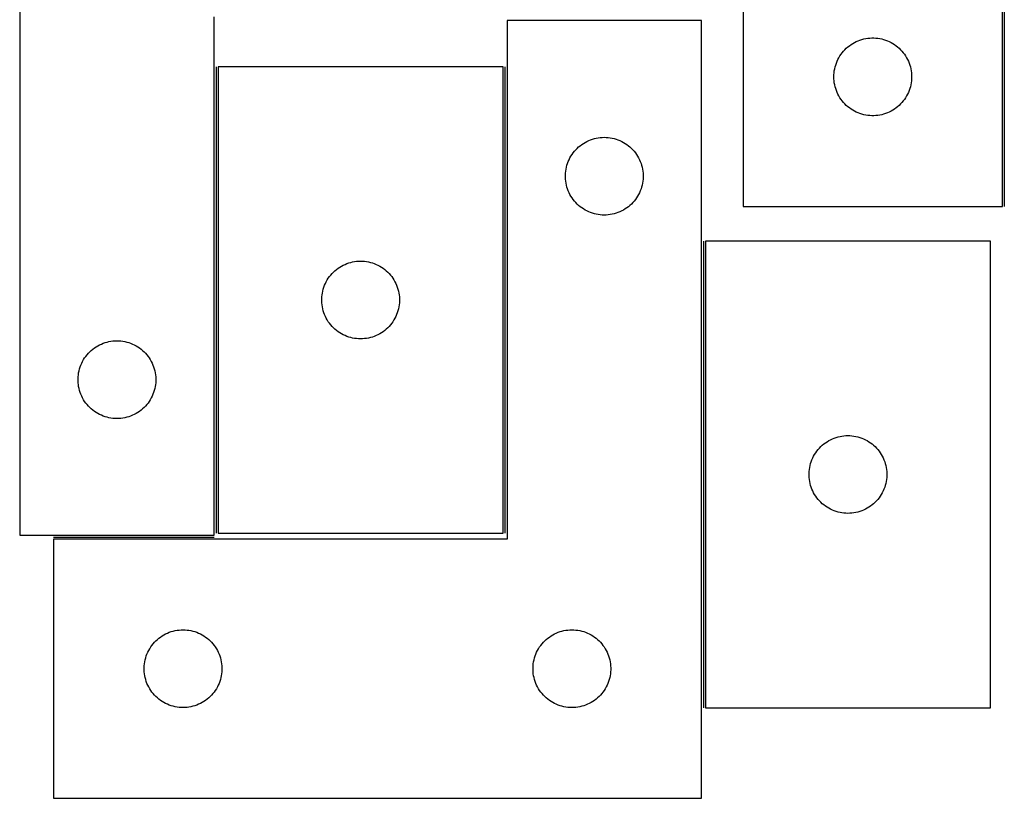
# Model space of a CAD drawing. Header units: millimetres. Extents: x 13 to 1483, y 7 to 486.
# Tile 1 of 5: x 13 to 393, y 7 to 307. Entities that reach past the tile are written whole.
import ezdxf

# ---------------------------------------------------------------- set-up
doc = ezdxf.new("R2010")
doc.units = ezdxf.units.MM
doc.layers.add('COMMON', color=5, linetype='CONTINUOUS', true_color=0x0000ff)
doc.layers.add('CUT', color=7, linetype='CONTINUOUS', true_color=0x000000)

msp = doc.modelspace()

# ---------------------------------------------------------------- linework, layer by layer
at = {"layer": 'COMMON'}
for p, q in [((392.838399, 485.43557), (392.838399, 235.43557)), ((88.782194, 289.347682), (88.782194, 109.347682)), ((200.282196, 109.347682), (200.282196, 289.347682)), ((276.782196, 222.029816), (276.782196, 42.029816)), ((26.032196, 107.852317), (88.032194, 107.852317))]:
    msp.add_line(p, q, dxfattribs=at)
at = {"layer": 'CUT'}
for p, q in [((392.088399, 235.43557), (392.088399, 485.43557)), ((292.088399, 410.43557), (292.088399, 235.43557)), ((13.032194, 408.602318), (13.032194, 108.602318)), ((88.032194, 108.602318), (88.032194, 308.602318)), ((276.032196, 307.102317), (201.032196, 307.102317)), ((201.032196, 307.102317), (201.032196, 107.102317)), ((276.032196, 7.102317), (276.032196, 307.102317)), ((338.643083, 300.034535), (339.399187, 300.192539)), ((339.399187, 300.192539), (340.162423, 300.31141)), ((340.162423, 300.31141), (340.930767, 300.390833)), ((340.930767, 300.390833), (341.70218, 300.430597)), ((341.70218, 300.430597), (342.474617, 300.430597)), ((342.474617, 300.430597), (343.246031, 300.390833)), ((343.246031, 300.390833), (344.014374, 300.31141)), ((344.014374, 300.31141), (344.77761, 300.192539)), ((344.77761, 300.192539), (345.533715, 300.034535)), ((331.346116, 295.904732), (331.899299, 296.44385)), ((331.899299, 296.44385), (332.479501, 296.953776)), ((332.479501, 296.953776), (333.085185, 297.433158)), ((333.085185, 297.433158), (333.714743, 297.880725)), ((333.714743, 297.880725), (334.366507, 298.295289)), ((334.366507, 298.295289), (335.038748, 298.675752)), ((335.038748, 298.675752), (335.729683, 299.021104)), ((335.729683, 299.021104), (336.43748, 299.330429)), ((336.43748, 299.330429), (337.160263, 299.602908)), ((337.160263, 299.602908), (337.896114, 299.837818)), ((337.896114, 299.837818), (338.643083, 300.034535)), ((345.533715, 300.034535), (346.280683, 299.837818)), ((346.280683, 299.837818), (347.016534, 299.602908)), ((347.016534, 299.602908), (347.739317, 299.330429)), ((347.739317, 299.330429), (348.447115, 299.021104)), ((348.447115, 299.021104), (349.13805, 298.675752)), ((349.13805, 298.675752), (349.810291, 298.295289)), ((349.810291, 298.295289), (350.462055, 297.880725)), ((350.462055, 297.880725), (351.091613, 297.433158)), ((351.091613, 297.433158), (351.697296, 296.953776)), ((351.697296, 296.953776), (352.277499, 296.44385)), ((352.277499, 296.44385), (352.830682, 295.904732)), ((328.671092, 292.141977), (329.03412, 292.823791)), ((329.03412, 292.823791), (329.431765, 293.486013)), ((329.431765, 293.486013), (329.862974, 294.126886)), ((329.862974, 294.126886), (330.326602, 294.744712)), ((330.326602, 294.744712), (330.82142, 295.337852)), ((330.82142, 295.337852), (331.346116, 295.904732)), ((352.830682, 295.904732), (353.355378, 295.337852)), ((353.355378, 295.337852), (353.850196, 294.744712)), ((353.850196, 294.744712), (354.313824, 294.126886)), ((354.313824, 294.126886), (354.745032, 293.486013)), ((354.745032, 293.486013), (355.142677, 292.823791)), ((355.142677, 292.823791), (355.505705, 292.141977)), ((89.532195, 289.347682), (89.532195, 109.347682)), ((199.532195, 289.347682), (89.532195, 289.347682)), ((199.532195, 109.347682), (199.532195, 289.347682)), ((327.405563, 288.503851), (327.582983, 289.255637)), ((327.582983, 289.255637), (327.798868, 289.997292)), ((327.798868, 289.997292), (328.052646, 290.726851)), ((328.052646, 290.726851), (328.343645, 291.442378)), ((328.343645, 291.442378), (328.671092, 292.141977)), ((355.505705, 292.141977), (355.833152, 291.442378)), ((355.833152, 291.442378), (356.124151, 290.726851)), ((356.124151, 290.726851), (356.377929, 289.997292)), ((356.377929, 289.997292), (356.593815, 289.255637)), ((356.593815, 289.255637), (356.771234, 288.503851)), ((327.088399, 285.43557), (327.108287, 286.207751)), ((327.108287, 284.663388), (327.088399, 285.43557)), ((327.108287, 286.207751), (327.167901, 286.977885)), ((327.167901, 286.977885), (327.26708, 287.743928)), ((327.26708, 287.743928), (327.405563, 288.503851)), ((356.771234, 288.503851), (356.909717, 287.743928)), ((356.909717, 287.743928), (357.008897, 286.977885)), ((357.008897, 286.977885), (357.06851, 286.207751)), ((357.06851, 286.207751), (357.088399, 285.43557)), ((357.088399, 285.43557), (357.06851, 284.663388)), ((327.167901, 283.893255), (327.108287, 284.663388)), ((327.26708, 283.127211), (327.167901, 283.893255)), ((327.405563, 282.367289), (327.26708, 283.127211)), ((327.582983, 281.615503), (327.405563, 282.367289)), ((327.798868, 280.873847), (327.582983, 281.615503)), ((356.593815, 281.615503), (356.377929, 280.873847)), ((356.771234, 282.367289), (356.593815, 281.615503)), ((356.909717, 283.127211), (356.771234, 282.367289)), ((357.008897, 283.893255), (356.909717, 283.127211)), ((357.06851, 284.663388), (357.008897, 283.893255)), ((328.052646, 280.144288), (327.798868, 280.873847)), ((328.343645, 279.428761), (328.052646, 280.144288)), ((328.671092, 278.729163), (328.343645, 279.428761)), ((329.03412, 278.047349), (328.671092, 278.729163)), ((329.431765, 277.385127), (329.03412, 278.047349)), ((329.862974, 276.744253), (329.431765, 277.385127)), ((354.745032, 277.385127), (354.313824, 276.744253)), ((355.142677, 278.047349), (354.745032, 277.385127)), ((355.505705, 278.729163), (355.142677, 278.047349)), ((355.833152, 279.428761), (355.505705, 278.729163)), ((356.124151, 280.144288), (355.833152, 279.428761)), ((356.377929, 280.873847), (356.124151, 280.144288)), ((330.326602, 276.126428), (329.862974, 276.744253)), ((330.82142, 275.533288), (330.326602, 276.126428)), ((331.346116, 274.966407), (330.82142, 275.533288)), ((331.899299, 274.427289), (331.346116, 274.966407)), ((332.479501, 273.917363), (331.899299, 274.427289)), ((333.085185, 273.437981), (332.479501, 273.917363)), ((351.697296, 273.917363), (351.091613, 273.437981)), ((352.277499, 274.427289), (351.697296, 273.917363)), ((352.830682, 274.966407), (352.277499, 274.427289)), ((353.355378, 275.533288), (352.830682, 274.966407)), ((353.850196, 276.126428), (353.355378, 275.533288)), ((354.313824, 276.744253), (353.850196, 276.126428)), ((333.714743, 272.990415), (333.085185, 273.437981)), ((334.366507, 272.57585), (333.714743, 272.990415)), ((335.038748, 272.195388), (334.366507, 272.57585)), ((335.729683, 271.850036), (335.038748, 272.195388)), ((336.43748, 271.54071), (335.729683, 271.850036)), ((337.160263, 271.268231), (336.43748, 271.54071)), ((337.896114, 271.033322), (337.160263, 271.268231)), ((338.643083, 270.836604), (337.896114, 271.033322)), ((339.399187, 270.6786), (338.643083, 270.836604)), ((340.162423, 270.55973), (339.399187, 270.6786)), ((340.930767, 270.480307), (340.162423, 270.55973)), ((341.70218, 270.440543), (340.930767, 270.480307)), ((342.474617, 270.440543), (341.70218, 270.440543)), ((343.246031, 270.480307), (342.474617, 270.440543)), ((344.014374, 270.55973), (343.246031, 270.480307)), ((344.77761, 270.6786), (344.014374, 270.55973)), ((345.533715, 270.836604), (344.77761, 270.6786)), ((346.280683, 271.033322), (345.533715, 270.836604)), ((347.016534, 271.268231), (346.280683, 271.033322)), ((347.739317, 271.54071), (347.016534, 271.268231)), ((348.447115, 271.850036), (347.739317, 271.54071)), ((349.13805, 272.195388), (348.447115, 271.850036)), ((349.810291, 272.57585), (349.13805, 272.195388)), ((350.462055, 272.990415), (349.810291, 272.57585)), ((351.091613, 273.437981), (350.462055, 272.990415)), ((236.989881, 262.022815), (237.760014, 262.082428)), ((237.760014, 262.082428), (238.532196, 262.102317)), ((238.532196, 262.102317), (239.304377, 262.082428)), ((239.304377, 262.082428), (240.074511, 262.022815)), ((228.063033, 257.8446), (228.629914, 258.369296)), ((228.629914, 258.369296), (229.223053, 258.864114)), ((229.223053, 258.864114), (229.840879, 259.327742)), ((229.840879, 259.327742), (230.481753, 259.75895)), ((230.481753, 259.75895), (231.143975, 260.156595)), ((231.143975, 260.156595), (231.825789, 260.519623)), ((231.825789, 260.519623), (232.525387, 260.84707)), ((232.525387, 260.84707), (233.240914, 261.138069)), ((233.240914, 261.138069), (233.970473, 261.391847)), ((233.970473, 261.391847), (234.712129, 261.607733)), ((234.712129, 261.607733), (235.463915, 261.785152)), ((235.463915, 261.785152), (236.223837, 261.923635)), ((236.223837, 261.923635), (236.989881, 262.022815)), ((240.074511, 262.022815), (240.840554, 261.923635)), ((240.840554, 261.923635), (241.600477, 261.785152)), ((241.600477, 261.785152), (242.352262, 261.607733)), ((242.352262, 261.607733), (243.093918, 261.391847)), ((243.093918, 261.391847), (243.823477, 261.138069)), ((243.823477, 261.138069), (244.539004, 260.84707)), ((244.539004, 260.84707), (245.238603, 260.519623)), ((245.238603, 260.519623), (245.920417, 260.156595)), ((245.920417, 260.156595), (246.582639, 259.75895)), ((246.582639, 259.75895), (247.223512, 259.327742)), ((247.223512, 259.327742), (247.841338, 258.864114)), ((247.841338, 258.864114), (248.434477, 258.369296)), ((248.434477, 258.369296), (249.001358, 257.8446)), ((225.292014, 254.151968), (225.672476, 254.824209)), ((225.672476, 254.824209), (226.08704, 255.475973)), ((226.08704, 255.475973), (226.534607, 256.105531)), ((226.534607, 256.105531), (227.013989, 256.711214)), ((227.013989, 256.711214), (227.523915, 257.291417)), ((227.523915, 257.291417), (228.063033, 257.8446)), ((249.001358, 257.8446), (249.540476, 257.291417)), ((249.540476, 257.291417), (250.050402, 256.711214)), ((250.050402, 256.711214), (250.529784, 256.105531)), ((250.529784, 256.105531), (250.977351, 255.475973)), ((250.977351, 255.475973), (251.391915, 254.824209)), ((251.391915, 254.824209), (251.772378, 254.151968)), ((223.93323, 250.547633), (224.129948, 251.294601)), ((224.129948, 251.294601), (224.364857, 252.030453)), ((224.364857, 252.030453), (224.637336, 252.753235)), ((224.637336, 252.753235), (224.946662, 253.461033)), ((224.946662, 253.461033), (225.292014, 254.151968)), ((251.772378, 254.151968), (252.11773, 253.461033)), ((252.11773, 253.461033), (252.427055, 252.753235)), ((252.427055, 252.753235), (252.699534, 252.030453)), ((252.699534, 252.030453), (252.934444, 251.294601)), ((252.934444, 251.294601), (253.131161, 250.547633)), ((223.537169, 247.488535), (223.576933, 248.259949)), ((223.537169, 246.716098), (223.537169, 247.488535)), ((223.576933, 248.259949), (223.656356, 249.028292)), ((223.656356, 249.028292), (223.775226, 249.791528)), ((223.775226, 249.791528), (223.93323, 250.547633)), ((253.131161, 250.547633), (253.289165, 249.791528)), ((253.289165, 249.791528), (253.408036, 249.028292)), ((253.408036, 249.028292), (253.487459, 248.259949)), ((253.487459, 248.259949), (253.527223, 247.488535)), ((253.527223, 247.488535), (253.527223, 246.716098)), ((223.576933, 245.944685), (223.537169, 246.716098)), ((223.656356, 245.176341), (223.576933, 245.944685)), ((223.775226, 244.413105), (223.656356, 245.176341)), ((223.93323, 243.657001), (223.775226, 244.413105)), ((224.129948, 242.910032), (223.93323, 243.657001)), ((253.131161, 243.657001), (252.934444, 242.910032)), ((253.289165, 244.413105), (253.131161, 243.657001)), ((253.408036, 245.176341), (253.289165, 244.413105)), ((253.487459, 245.944685), (253.408036, 245.176341)), ((253.527223, 246.716098), (253.487459, 245.944685)), ((224.364857, 242.174181), (224.129948, 242.910032)), ((224.637336, 241.451398), (224.364857, 242.174181)), ((224.946662, 240.743601), (224.637336, 241.451398)), ((225.292014, 240.052666), (224.946662, 240.743601)), ((225.672476, 239.380425), (225.292014, 240.052666)), ((226.08704, 238.728661), (225.672476, 239.380425)), ((251.391915, 239.380425), (250.977351, 238.728661)), ((251.772378, 240.052666), (251.391915, 239.380425)), ((252.11773, 240.743601), (251.772378, 240.052666)), ((252.427055, 241.451398), (252.11773, 240.743601)), ((252.699534, 242.174181), (252.427055, 241.451398)), ((252.934444, 242.910032), (252.699534, 242.174181)), ((226.534607, 238.099103), (226.08704, 238.728661)), ((227.013989, 237.493419), (226.534607, 238.099103)), ((227.523915, 236.913217), (227.013989, 237.493419)), ((228.063033, 236.360034), (227.523915, 236.913217)), ((228.629914, 235.835338), (228.063033, 236.360034)), ((229.223053, 235.34052), (228.629914, 235.835338)), ((248.434477, 235.835338), (247.841338, 235.34052)), ((249.001358, 236.360034), (248.434477, 235.835338)), ((249.540476, 236.913217), (249.001358, 236.360034)), ((250.050402, 237.493419), (249.540476, 236.913217)), ((250.529784, 238.099103), (250.050402, 237.493419)), ((250.977351, 238.728661), (250.529784, 238.099103)), ((229.840879, 234.876892), (229.223053, 235.34052)), ((230.481753, 234.445683), (229.840879, 234.876892)), ((231.143975, 234.048038), (230.481753, 234.445683)), ((231.825789, 233.685011), (231.143975, 234.048038)), ((232.525387, 233.357563), (231.825789, 233.685011)), ((233.240914, 233.066565), (232.525387, 233.357563)), ((233.970473, 232.812786), (233.240914, 233.066565)), ((234.712129, 232.596901), (233.970473, 232.812786)), ((235.463915, 232.419482), (234.712129, 232.596901)), ((236.223837, 232.280998), (235.463915, 232.419482)), ((236.989881, 232.181819), (236.223837, 232.280998)), ((237.760014, 232.122205), (236.989881, 232.181819)), ((238.532196, 232.102317), (237.760014, 232.122205)), ((239.304377, 232.122205), (238.532196, 232.102317)), ((240.074511, 232.181819), (239.304377, 232.122205)), ((240.840554, 232.280998), (240.074511, 232.181819)), ((241.600477, 232.419482), (240.840554, 232.280998)), ((242.352262, 232.596901), (241.600477, 232.419482)), ((243.093918, 232.812786), (242.352262, 232.596901)), ((243.823477, 233.066565), (243.093918, 232.812786)), ((244.539004, 233.357563), (243.823477, 233.066565)), ((245.238603, 233.685011), (244.539004, 233.357563)), ((245.920417, 234.048038), (245.238603, 233.685011)), ((246.582639, 234.445683), (245.920417, 234.048038)), ((247.223512, 234.876892), (246.582639, 234.445683)), ((247.841338, 235.34052), (247.223512, 234.876892)), ((292.088399, 235.43557), (392.088399, 235.43557)), ((387.532197, 222.029816), (277.532197, 222.029816)), ((277.532197, 222.029816), (277.532197, 42.029816)), ((387.532197, 42.029816), (387.532197, 222.029816)), ((137.143974, 212.401961), (137.825788, 212.764989)), ((137.825788, 212.764989), (138.525386, 213.092436)), ((138.525386, 213.092436), (139.240913, 213.383435)), ((139.240913, 213.383435), (139.970472, 213.637213)), ((139.970472, 213.637213), (140.712128, 213.853098)), ((140.712128, 213.853098), (141.463914, 214.030518)), ((141.463914, 214.030518), (142.223836, 214.169001)), ((142.223836, 214.169001), (142.98988, 214.268181)), ((142.98988, 214.268181), (143.760013, 214.327794)), ((143.760013, 214.327794), (144.532195, 214.347682)), ((144.532195, 214.347682), (145.304376, 214.327794)), ((145.304376, 214.327794), (146.07451, 214.268181)), ((146.07451, 214.268181), (146.840553, 214.169001)), ((146.840553, 214.169001), (147.600476, 214.030518)), ((147.600476, 214.030518), (148.352261, 213.853098)), ((148.352261, 213.853098), (149.093917, 213.637213)), ((149.093917, 213.637213), (149.823476, 213.383435)), ((149.823476, 213.383435), (150.539003, 213.092436)), ((150.539003, 213.092436), (151.238602, 212.764989)), ((151.238602, 212.764989), (151.920416, 212.401961)), ((132.534606, 208.350897), (133.013988, 208.95658)), ((133.013988, 208.95658), (133.523914, 209.536782)), ((133.523914, 209.536782), (134.063032, 210.089965)), ((134.063032, 210.089965), (134.629913, 210.614661)), ((134.629913, 210.614661), (135.223052, 211.109479)), ((135.223052, 211.109479), (135.840878, 211.573107)), ((135.840878, 211.573107), (136.481752, 212.004316)), ((136.481752, 212.004316), (137.143974, 212.401961)), ((151.920416, 212.401961), (152.582638, 212.004316)), ((152.582638, 212.004316), (153.223511, 211.573107)), ((153.223511, 211.573107), (153.841337, 211.109479)), ((153.841337, 211.109479), (154.434476, 210.614661)), ((154.434476, 210.614661), (155.001357, 210.089965)), ((155.001357, 210.089965), (155.540475, 209.536782)), ((155.540475, 209.536782), (156.050401, 208.95658)), ((156.050401, 208.95658), (156.529783, 208.350897)), ((130.637335, 204.998601), (130.946661, 205.706398)), ((130.946661, 205.706398), (131.292013, 206.397334)), ((131.292013, 206.397334), (131.672475, 207.069574)), ((131.672475, 207.069574), (132.087039, 207.721338)), ((132.087039, 207.721338), (132.534606, 208.350897)), ((156.529783, 208.350897), (156.97735, 207.721338)), ((156.97735, 207.721338), (157.391914, 207.069574)), ((157.391914, 207.069574), (157.772377, 206.397334)), ((157.772377, 206.397334), (158.117729, 205.706398)), ((158.117729, 205.706398), (158.427054, 204.998601)), ((129.656355, 201.273658), (129.775225, 202.036894)), ((129.775225, 202.036894), (129.933229, 202.792998)), ((129.933229, 202.792998), (130.129947, 203.539967)), ((130.129947, 203.539967), (130.364856, 204.275818)), ((130.364856, 204.275818), (130.637335, 204.998601)), ((158.427054, 204.998601), (158.699533, 204.275818)), ((158.699533, 204.275818), (158.934443, 203.539967)), ((158.934443, 203.539967), (159.13116, 202.792998)), ((159.13116, 202.792998), (159.289164, 202.036894)), ((159.289164, 202.036894), (159.408035, 201.273658)), ((129.537168, 199.733901), (129.576932, 200.505314)), ((129.537168, 198.961464), (129.537168, 199.733901)), ((129.576932, 198.19005), (129.537168, 198.961464)), ((129.576932, 200.505314), (129.656355, 201.273658)), ((129.656355, 197.421707), (129.576932, 198.19005)), ((159.408035, 201.273658), (159.487458, 200.505314)), ((159.487458, 198.19005), (159.408035, 197.421707)), ((159.487458, 200.505314), (159.527222, 199.733901)), ((159.527222, 198.961464), (159.487458, 198.19005)), ((159.527222, 199.733901), (159.527222, 198.961464)), ((129.775225, 196.658471), (129.656355, 197.421707)), ((129.933229, 195.902366), (129.775225, 196.658471)), ((130.129947, 195.155398), (129.933229, 195.902366)), ((130.364856, 194.419547), (130.129947, 195.155398)), ((130.637335, 193.696764), (130.364856, 194.419547)), ((158.699533, 194.419547), (158.427054, 193.696764)), ((158.934443, 195.155398), (158.699533, 194.419547)), ((159.13116, 195.902366), (158.934443, 195.155398)), ((159.289164, 196.658471), (159.13116, 195.902366)), ((159.408035, 197.421707), (159.289164, 196.658471)), ((130.946661, 192.988967), (130.637335, 193.696764)), ((131.292013, 192.298031), (130.946661, 192.988967)), ((131.672475, 191.62579), (131.292013, 192.298031)), ((132.087039, 190.974027), (131.672475, 191.62579)), ((132.534606, 190.344468), (132.087039, 190.974027)), ((133.013988, 189.738785), (132.534606, 190.344468)), ((156.529783, 190.344468), (156.050401, 189.738785)), ((156.97735, 190.974027), (156.529783, 190.344468)), ((157.391914, 191.62579), (156.97735, 190.974027)), ((157.772377, 192.298031), (157.391914, 191.62579)), ((158.117729, 192.988967), (157.772377, 192.298031)), ((158.427054, 193.696764), (158.117729, 192.988967)), ((133.523914, 189.158582), (133.013988, 189.738785)), ((134.063032, 188.6054), (133.523914, 189.158582)), ((134.629913, 188.080703), (134.063032, 188.6054)), ((135.223052, 187.585885), (134.629913, 188.080703)), ((135.840878, 187.122257), (135.223052, 187.585885)), ((136.481752, 186.691049), (135.840878, 187.122257)), ((137.143974, 186.293404), (136.481752, 186.691049)), ((137.825788, 185.930376), (137.143974, 186.293404)), ((151.920416, 186.293404), (151.238602, 185.930376)), ((152.582638, 186.691049), (151.920416, 186.293404)), ((153.223511, 187.122257), (152.582638, 186.691049)), ((153.841337, 187.585885), (153.223511, 187.122257)), ((154.434476, 188.080703), (153.841337, 187.585885)), ((155.001357, 188.6054), (154.434476, 188.080703)), ((155.540475, 189.158582), (155.001357, 188.6054)), ((156.050401, 189.738785), (155.540475, 189.158582)), ((43.825787, 182.019624), (44.525385, 182.347071)), ((44.525385, 182.347071), (45.240912, 182.63807)), ((45.240912, 182.63807), (45.970471, 182.891848)), ((45.970471, 182.891848), (46.712127, 183.107734)), ((46.712127, 183.107734), (47.463913, 183.285153)), ((47.463913, 183.285153), (48.223835, 183.423636)), ((48.223835, 183.423636), (48.989879, 183.522816)), ((48.989879, 183.522816), (49.760012, 183.582429)), ((49.760012, 183.582429), (50.532194, 183.602318)), ((50.532194, 183.602318), (51.304375, 183.582429)), ((51.304375, 183.582429), (52.074509, 183.522816)), ((52.074509, 183.522816), (52.840552, 183.423636)), ((52.840552, 183.423636), (53.600475, 183.285153)), ((53.600475, 183.285153), (54.35226, 183.107734)), ((54.35226, 183.107734), (55.093916, 182.891848)), ((55.093916, 182.891848), (55.823475, 182.63807)), ((55.823475, 182.63807), (56.539002, 182.347071)), ((56.539002, 182.347071), (57.238601, 182.019624)), ((138.525386, 185.602929), (137.825788, 185.930376)), ((139.240913, 185.31193), (138.525386, 185.602929)), ((139.970472, 185.058152), (139.240913, 185.31193)), ((140.712128, 184.842266), (139.970472, 185.058152)), ((141.463914, 184.664847), (140.712128, 184.842266)), ((142.223836, 184.526364), (141.463914, 184.664847)), ((142.98988, 184.427184), (142.223836, 184.526364)), ((143.760013, 184.367571), (142.98988, 184.427184)), ((144.532195, 184.347682), (143.760013, 184.367571)), ((145.304376, 184.367571), (144.532195, 184.347682)), ((146.07451, 184.427184), (145.304376, 184.367571)), ((146.840553, 184.526364), (146.07451, 184.427184)), ((147.600476, 184.664847), (146.840553, 184.526364)), ((148.352261, 184.842266), (147.600476, 184.664847)), ((149.093917, 185.058152), (148.352261, 184.842266)), ((149.823476, 185.31193), (149.093917, 185.058152)), ((150.539003, 185.602929), (149.823476, 185.31193)), ((151.238602, 185.930376), (150.539003, 185.602929)), ((39.013987, 178.211215), (39.523913, 178.791418)), ((39.523913, 178.791418), (40.063031, 179.344601)), ((40.063031, 179.344601), (40.629912, 179.869297)), ((40.629912, 179.869297), (41.223051, 180.364115)), ((41.223051, 180.364115), (41.840877, 180.827743)), ((41.840877, 180.827743), (42.481751, 181.258951)), ((42.481751, 181.258951), (43.143973, 181.656596)), ((43.143973, 181.656596), (43.825787, 182.019624)), ((57.238601, 182.019624), (57.920415, 181.656596)), ((57.920415, 181.656596), (58.582637, 181.258951)), ((58.582637, 181.258951), (59.22351, 180.827743)), ((59.22351, 180.827743), (59.841336, 180.364115)), ((59.841336, 180.364115), (60.434475, 179.869297)), ((60.434475, 179.869297), (61.001356, 179.344601)), ((61.001356, 179.344601), (61.540474, 178.791418)), ((61.540474, 178.791418), (62.0504, 178.211215)), ((36.637334, 174.253236), (36.94666, 174.961034)), ((36.94666, 174.961034), (37.292012, 175.651969)), ((37.292012, 175.651969), (37.672474, 176.32421)), ((37.672474, 176.32421), (38.087038, 176.975974)), ((38.087038, 176.975974), (38.534605, 177.605532)), ((38.534605, 177.605532), (39.013987, 178.211215)), ((62.0504, 178.211215), (62.529782, 177.605532)), ((62.529782, 177.605532), (62.977349, 176.975974)), ((62.977349, 176.975974), (63.391913, 176.32421)), ((63.391913, 176.32421), (63.772376, 175.651969)), ((63.772376, 175.651969), (64.117728, 174.961034)), ((64.117728, 174.961034), (64.427053, 174.253236)), ((35.656354, 170.528293), (35.775224, 171.291529)), ((35.775224, 171.291529), (35.933228, 172.047634)), ((35.933228, 172.047634), (36.129946, 172.794602)), ((36.129946, 172.794602), (36.364855, 173.530454)), ((36.364855, 173.530454), (36.637334, 174.253236)), ((64.427053, 174.253236), (64.699532, 173.530454)), ((64.699532, 173.530454), (64.934442, 172.794602)), ((64.934442, 172.794602), (65.131159, 172.047634)), ((65.131159, 172.047634), (65.289163, 171.291529)), ((65.289163, 171.291529), (65.408034, 170.528293)), ((35.537167, 168.988536), (35.576931, 169.75995)), ((35.537167, 168.216099), (35.537167, 168.988536)), ((35.576931, 167.444686), (35.537167, 168.216099)), ((35.576931, 169.75995), (35.656354, 170.528293)), ((35.656354, 166.676342), (35.576931, 167.444686)), ((65.408034, 170.528293), (65.487457, 169.75995)), ((65.487457, 167.444686), (65.408034, 166.676342)), ((65.487457, 169.75995), (65.527221, 168.988536)), ((65.527221, 168.216099), (65.487457, 167.444686)), ((65.527221, 168.988536), (65.527221, 168.216099)), ((35.775224, 165.913106), (35.656354, 166.676342)), ((35.933228, 165.157002), (35.775224, 165.913106)), ((36.129946, 164.410033), (35.933228, 165.157002)), ((36.364855, 163.674182), (36.129946, 164.410033)), ((36.637334, 162.951399), (36.364855, 163.674182)), ((64.699532, 163.674182), (64.427053, 162.951399)), ((64.934442, 164.410033), (64.699532, 163.674182)), ((65.131159, 165.157002), (64.934442, 164.410033)), ((65.289163, 165.913106), (65.131159, 165.157002)), ((65.408034, 166.676342), (65.289163, 165.913106)), ((36.94666, 162.243602), (36.637334, 162.951399)), ((37.292012, 161.552667), (36.94666, 162.243602)), ((37.672474, 160.880426), (37.292012, 161.552667)), ((38.087038, 160.228662), (37.672474, 160.880426)), ((38.534605, 159.599104), (38.087038, 160.228662)), ((39.013987, 158.99342), (38.534605, 159.599104)), ((62.529782, 159.599104), (62.0504, 158.99342)), ((62.977349, 160.228662), (62.529782, 159.599104)), ((63.391913, 160.880426), (62.977349, 160.228662)), ((63.772376, 161.552667), (63.391913, 160.880426)), ((64.117728, 162.243602), (63.772376, 161.552667)), ((64.427053, 162.951399), (64.117728, 162.243602)), ((39.523913, 158.413218), (39.013987, 158.99342)), ((40.063031, 157.860035), (39.523913, 158.413218)), ((40.629912, 157.335339), (40.063031, 157.860035)), ((41.223051, 156.840521), (40.629912, 157.335339)), ((41.840877, 156.376893), (41.223051, 156.840521)), ((42.481751, 155.945684), (41.840877, 156.376893)), ((43.143973, 155.548039), (42.481751, 155.945684)), ((58.582637, 155.945684), (57.920415, 155.548039)), ((59.22351, 156.376893), (58.582637, 155.945684)), ((59.841336, 156.840521), (59.22351, 156.376893)), ((60.434475, 157.335339), (59.841336, 156.840521)), ((61.001356, 157.860035), (60.434475, 157.335339)), ((61.540474, 158.413218), (61.001356, 157.860035)), ((62.0504, 158.99342), (61.540474, 158.413218)), ((43.825787, 155.185012), (43.143973, 155.548039)), ((44.525385, 154.857564), (43.825787, 155.185012)), ((45.240912, 154.566566), (44.525385, 154.857564)), ((45.970471, 154.312787), (45.240912, 154.566566)), ((46.712127, 154.096902), (45.970471, 154.312787)), ((47.463913, 153.919483), (46.712127, 154.096902)), ((48.223835, 153.780999), (47.463913, 153.919483)), ((48.989879, 153.68182), (48.223835, 153.780999)), ((49.760012, 153.622206), (48.989879, 153.68182)), ((50.532194, 153.602318), (49.760012, 153.622206)), ((51.304375, 153.622206), (50.532194, 153.602318)), ((52.074509, 153.68182), (51.304375, 153.622206)), ((52.840552, 153.780999), (52.074509, 153.68182)), ((53.600475, 153.919483), (52.840552, 153.780999)), ((54.35226, 154.096902), (53.600475, 153.919483)), ((55.093916, 154.312787), (54.35226, 154.096902)), ((55.823475, 154.566566), (55.093916, 154.312787)), ((56.539002, 154.857564), (55.823475, 154.566566)), ((57.238601, 155.185012), (56.539002, 154.857564)), ((57.920415, 155.548039), (57.238601, 155.185012)), ((323.84088, 144.255241), (324.481754, 144.686449)), ((324.481754, 144.686449), (325.143976, 145.084095)), ((325.143976, 145.084095), (325.82579, 145.447122)), ((325.82579, 145.447122), (326.525388, 145.77457)), ((326.525388, 145.77457), (327.240915, 146.065568)), ((327.240915, 146.065568), (327.970474, 146.319347)), ((327.970474, 146.319347), (328.71213, 146.535232)), ((328.71213, 146.535232), (329.463916, 146.712651)), ((329.463916, 146.712651), (330.223838, 146.851135)), ((330.223838, 146.851135), (330.989882, 146.950314)), ((330.989882, 146.950314), (331.760015, 147.009927)), ((331.760015, 147.009927), (332.532197, 147.029816)), ((332.532197, 147.029816), (333.304378, 147.009927)), ((333.304378, 147.009927), (334.074512, 146.950314)), ((334.074512, 146.950314), (334.840555, 146.851135)), ((334.840555, 146.851135), (335.600478, 146.712651)), ((335.600478, 146.712651), (336.352263, 146.535232)), ((336.352263, 146.535232), (337.093919, 146.319347)), ((337.093919, 146.319347), (337.823478, 146.065568)), ((337.823478, 146.065568), (338.539005, 145.77457)), ((338.539005, 145.77457), (339.238604, 145.447122)), ((339.238604, 145.447122), (339.920418, 145.084095)), ((339.920418, 145.084095), (340.58264, 144.686449)), ((340.58264, 144.686449), (341.223513, 144.255241)), ((320.087041, 140.403472), (320.534608, 141.03303)), ((320.534608, 141.03303), (321.01399, 141.638714)), ((321.01399, 141.638714), (321.523916, 142.218916)), ((321.523916, 142.218916), (322.063034, 142.772099)), ((322.063034, 142.772099), (322.629915, 143.296795)), ((322.629915, 143.296795), (323.223054, 143.791613)), ((323.223054, 143.791613), (323.84088, 144.255241)), ((341.223513, 144.255241), (341.841339, 143.791613)), ((341.841339, 143.791613), (342.434478, 143.296795)), ((342.434478, 143.296795), (343.001359, 142.772099)), ((343.001359, 142.772099), (343.540477, 142.218916)), ((343.540477, 142.218916), (344.050403, 141.638714)), ((344.050403, 141.638714), (344.529785, 141.03303)), ((344.529785, 141.03303), (344.977352, 140.403472)), ((318.129949, 136.222101), (318.364858, 136.957952)), ((318.364858, 136.957952), (318.637337, 137.680734)), ((318.637337, 137.680734), (318.946663, 138.388532)), ((318.946663, 138.388532), (319.292015, 139.079467)), ((319.292015, 139.079467), (319.672477, 139.751708)), ((319.672477, 139.751708), (320.087041, 140.403472)), ((344.977352, 140.403472), (345.391916, 139.751708)), ((345.391916, 139.751708), (345.772379, 139.079467)), ((345.772379, 139.079467), (346.117731, 138.388532)), ((346.117731, 138.388532), (346.427056, 137.680734)), ((346.427056, 137.680734), (346.699535, 136.957952)), ((346.699535, 136.957952), (346.934445, 136.222101)), ((317.53717, 132.416035), (317.576934, 133.187448)), ((317.576934, 133.187448), (317.656357, 133.955791)), ((317.656357, 133.955791), (317.775227, 134.719027)), ((317.775227, 134.719027), (317.933231, 135.475132)), ((317.933231, 135.475132), (318.129949, 136.222101)), ((346.934445, 136.222101), (347.131162, 135.475132)), ((347.131162, 135.475132), (347.289166, 134.719027)), ((347.289166, 134.719027), (347.408037, 133.955791)), ((347.408037, 133.955791), (347.48746, 133.187448)), ((347.48746, 133.187448), (347.527224, 132.416035)), ((317.53717, 131.643597), (317.53717, 132.416035)), ((317.576934, 130.872184), (317.53717, 131.643597)), ((317.656357, 130.103841), (317.576934, 130.872184)), ((317.775227, 129.340605), (317.656357, 130.103841)), ((317.933231, 128.5845), (317.775227, 129.340605)), ((347.289166, 129.340605), (347.131162, 128.5845)), ((347.408037, 130.103841), (347.289166, 129.340605)), ((347.48746, 130.872184), (347.408037, 130.103841)), ((347.527224, 131.643597), (347.48746, 130.872184)), ((347.527224, 132.416035), (347.527224, 131.643597)), ((318.129949, 127.837532), (317.933231, 128.5845)), ((318.364858, 127.10168), (318.129949, 127.837532)), ((318.637337, 126.378898), (318.364858, 127.10168)), ((318.946663, 125.6711), (318.637337, 126.378898)), ((319.292015, 124.980165), (318.946663, 125.6711)), ((346.117731, 125.6711), (345.772379, 124.980165)), ((346.427056, 126.378898), (346.117731, 125.6711)), ((346.699535, 127.10168), (346.427056, 126.378898)), ((346.934445, 127.837532), (346.699535, 127.10168)), ((347.131162, 128.5845), (346.934445, 127.837532)), ((319.672477, 124.307924), (319.292015, 124.980165)), ((320.087041, 123.65616), (319.672477, 124.307924)), ((320.534608, 123.026602), (320.087041, 123.65616)), ((321.01399, 122.420918), (320.534608, 123.026602)), ((321.523916, 121.840716), (321.01399, 122.420918)), ((322.063034, 121.287533), (321.523916, 121.840716)), ((343.540477, 121.840716), (343.001359, 121.287533)), ((344.050403, 122.420918), (343.540477, 121.840716)), ((344.529785, 123.026602), (344.050403, 122.420918)), ((344.977352, 123.65616), (344.529785, 123.026602)), ((345.391916, 124.307924), (344.977352, 123.65616)), ((345.772379, 124.980165), (345.391916, 124.307924)), ((322.629915, 120.762837), (322.063034, 121.287533)), ((323.223054, 120.268019), (322.629915, 120.762837)), ((323.84088, 119.804391), (323.223054, 120.268019)), ((324.481754, 119.373183), (323.84088, 119.804391)), ((325.143976, 118.975537), (324.481754, 119.373183)), ((325.82579, 118.61251), (325.143976, 118.975537)), ((326.525388, 118.285063), (325.82579, 118.61251)), ((327.240915, 117.994064), (326.525388, 118.285063)), ((327.970474, 117.740285), (327.240915, 117.994064)), ((328.71213, 117.5244), (327.970474, 117.740285)), ((337.093919, 117.740285), (336.352263, 117.5244)), ((337.823478, 117.994064), (337.093919, 117.740285)), ((338.539005, 118.285063), (337.823478, 117.994064)), ((339.238604, 118.61251), (338.539005, 118.285063)), ((339.920418, 118.975537), (339.238604, 118.61251)), ((340.58264, 119.373183), (339.920418, 118.975537)), ((341.223513, 119.804391), (340.58264, 119.373183)), ((341.841339, 120.268019), (341.223513, 119.804391)), ((342.434478, 120.762837), (341.841339, 120.268019)), ((343.001359, 121.287533), (342.434478, 120.762837)), ((329.463916, 117.346981), (328.71213, 117.5244)), ((330.223838, 117.208498), (329.463916, 117.346981)), ((330.989882, 117.109318), (330.223838, 117.208498)), ((331.760015, 117.049705), (330.989882, 117.109318)), ((332.532197, 117.029816), (331.760015, 117.049705)), ((333.304378, 117.049705), (332.532197, 117.029816)), ((334.074512, 117.109318), (333.304378, 117.049705)), ((334.840555, 117.208498), (334.074512, 117.109318)), ((335.600478, 117.346981), (334.840555, 117.208498)), ((336.352263, 117.5244), (335.600478, 117.346981)), ((13.032194, 108.602318), (88.032194, 108.602318)), ((201.032196, 107.102317), (26.032196, 107.102317)), ((26.032196, 107.102317), (26.032196, 7.102317)), ((89.532195, 109.347682), (199.532195, 109.347682)), ((65.563033, 67.8446), (66.129914, 68.369296)), ((66.129914, 68.369296), (66.723053, 68.864114)), ((66.723053, 68.864114), (67.340879, 69.327742)), ((67.340879, 69.327742), (67.981753, 69.75895)), ((67.981753, 69.75895), (68.643975, 70.156595)), ((68.643975, 70.156595), (69.325789, 70.519623)), ((69.325789, 70.519623), (70.025387, 70.84707)), ((70.025387, 70.84707), (70.740914, 71.138069)), ((70.740914, 71.138069), (71.470473, 71.391847)), ((71.470473, 71.391847), (72.212129, 71.607733)), ((72.212129, 71.607733), (72.963915, 71.785152)), ((72.963915, 71.785152), (73.723837, 71.923635)), ((73.723837, 71.923635), (74.489881, 72.022815)), ((74.489881, 72.022815), (75.260014, 72.082428)), ((75.260014, 72.082428), (76.032196, 72.102317)), ((76.032196, 72.102317), (76.804377, 72.082428)), ((76.804377, 72.082428), (77.574511, 72.022815)), ((77.574511, 72.022815), (78.340554, 71.923635)), ((78.340554, 71.923635), (79.100477, 71.785152)), ((79.100477, 71.785152), (79.852262, 71.607733)), ((79.852262, 71.607733), (80.593918, 71.391847)), ((80.593918, 71.391847), (81.323477, 71.138069)), ((81.323477, 71.138069), (82.039004, 70.84707)), ((82.039004, 70.84707), (82.738603, 70.519623)), ((82.738603, 70.519623), (83.420417, 70.156595)), ((83.420417, 70.156595), (84.082639, 69.75895)), ((84.082639, 69.75895), (84.723512, 69.327742)), ((84.723512, 69.327742), (85.341338, 68.864114)), ((85.341338, 68.864114), (85.934477, 68.369296)), ((85.934477, 68.369296), (86.501358, 67.8446)), ((215.563033, 67.8446), (216.129914, 68.369296)), ((216.129914, 68.369296), (216.723053, 68.864114)), ((216.723053, 68.864114), (217.340879, 69.327742)), ((217.340879, 69.327742), (217.981753, 69.75895)), ((217.981753, 69.75895), (218.643975, 70.156595)), ((218.643975, 70.156595), (219.325789, 70.519623)), ((219.325789, 70.519623), (220.025387, 70.84707)), ((220.025387, 70.84707), (220.740914, 71.138069)), ((220.740914, 71.138069), (221.470473, 71.391847)), ((221.470473, 71.391847), (222.212129, 71.607733)), ((222.212129, 71.607733), (222.963915, 71.785152)), ((222.963915, 71.785152), (223.723837, 71.923635)), ((223.723837, 71.923635), (224.489881, 72.022815)), ((224.489881, 72.022815), (225.260014, 72.082428)), ((225.260014, 72.082428), (226.032196, 72.102317)), ((226.032196, 72.102317), (226.804377, 72.082428)), ((226.804377, 72.082428), (227.574511, 72.022815)), ((227.574511, 72.022815), (228.340554, 71.923635)), ((228.340554, 71.923635), (229.100477, 71.785152)), ((229.100477, 71.785152), (229.852262, 71.607733)), ((229.852262, 71.607733), (230.593918, 71.391847)), ((230.593918, 71.391847), (231.323477, 71.138069)), ((231.323477, 71.138069), (232.039004, 70.84707)), ((232.039004, 70.84707), (232.738603, 70.519623)), ((232.738603, 70.519623), (233.420417, 70.156595)), ((233.420417, 70.156595), (234.082639, 69.75895)), ((234.082639, 69.75895), (234.723512, 69.327742)), ((234.723512, 69.327742), (235.341338, 68.864114)), ((235.341338, 68.864114), (235.934477, 68.369296)), ((235.934477, 68.369296), (236.501358, 67.8446)), ((62.792014, 64.151968), (63.172476, 64.824209)), ((63.172476, 64.824209), (63.58704, 65.475973)), ((63.58704, 65.475973), (64.034607, 66.105531)), ((64.034607, 66.105531), (64.513989, 66.711214)), ((64.513989, 66.711214), (65.023915, 67.291417)), ((65.023915, 67.291417), (65.563033, 67.8446)), ((86.501358, 67.8446), (87.040476, 67.291417)), ((87.040476, 67.291417), (87.550402, 66.711214)), ((87.550402, 66.711214), (88.029784, 66.105531)), ((88.029784, 66.105531), (88.477351, 65.475973)), ((88.477351, 65.475973), (88.891915, 64.824209)), ((88.891915, 64.824209), (89.272378, 64.151968)), ((212.792014, 64.151968), (213.172476, 64.824209)), ((213.172476, 64.824209), (213.58704, 65.475973)), ((213.58704, 65.475973), (214.034607, 66.105531)), ((214.034607, 66.105531), (214.513989, 66.711214)), ((214.513989, 66.711214), (215.023915, 67.291417)), ((215.023915, 67.291417), (215.563033, 67.8446)), ((236.501358, 67.8446), (237.040476, 67.291417)), ((237.040476, 67.291417), (237.550402, 66.711214)), ((237.550402, 66.711214), (238.029784, 66.105531)), ((238.029784, 66.105531), (238.477351, 65.475973)), ((238.477351, 65.475973), (238.891915, 64.824209)), ((238.891915, 64.824209), (239.272378, 64.151968)), ((61.43323, 60.547633), (61.629948, 61.294601)), ((61.629948, 61.294601), (61.864857, 62.030453)), ((61.864857, 62.030453), (62.137336, 62.753235)), ((62.137336, 62.753235), (62.446662, 63.461033)), ((62.446662, 63.461033), (62.792014, 64.151968)), ((89.272378, 64.151968), (89.61773, 63.461033)), ((89.61773, 63.461033), (89.927055, 62.753235)), ((89.927055, 62.753235), (90.199534, 62.030453)), ((90.199534, 62.030453), (90.434444, 61.294601)), ((90.434444, 61.294601), (90.631161, 60.547633)), ((211.43323, 60.547633), (211.629948, 61.294601)), ((211.629948, 61.294601), (211.864857, 62.030453)), ((211.864857, 62.030453), (212.137336, 62.753235)), ((212.137336, 62.753235), (212.446662, 63.461033)), ((212.446662, 63.461033), (212.792014, 64.151968)), ((239.272378, 64.151968), (239.61773, 63.461033)), ((239.61773, 63.461033), (239.927055, 62.753235)), ((239.927055, 62.753235), (240.199534, 62.030453)), ((240.199534, 62.030453), (240.434444, 61.294601)), ((240.434444, 61.294601), (240.631161, 60.547633)), ((61.037169, 57.488535), (61.076933, 58.259949)), ((61.037169, 56.716098), (61.037169, 57.488535)), ((61.076933, 58.259949), (61.156356, 59.028292)), ((61.156356, 59.028292), (61.275226, 59.791528)), ((61.275226, 59.791528), (61.43323, 60.547633)), ((90.631161, 60.547633), (90.789165, 59.791528)), ((90.789165, 59.791528), (90.908036, 59.028292)), ((90.908036, 59.028292), (90.987459, 58.259949)), ((90.987459, 58.259949), (91.027223, 57.488535)), ((91.027223, 57.488535), (91.027223, 56.716098)), ((211.037169, 57.488535), (211.076933, 58.259949)), ((211.037169, 56.716098), (211.037169, 57.488535)), ((211.076933, 58.259949), (211.156356, 59.028292)), ((211.156356, 59.028292), (211.275226, 59.791528)), ((211.275226, 59.791528), (211.43323, 60.547633)), ((240.631161, 60.547633), (240.789165, 59.791528)), ((240.789165, 59.791528), (240.908036, 59.028292)), ((240.908036, 59.028292), (240.987459, 58.259949)), ((240.987459, 58.259949), (241.027223, 57.488535)), ((241.027223, 57.488535), (241.027223, 56.716098)), ((61.076933, 55.944685), (61.037169, 56.716098)), ((61.156356, 55.176341), (61.076933, 55.944685)), ((61.275226, 54.413105), (61.156356, 55.176341)), ((61.43323, 53.657001), (61.275226, 54.413105)), ((61.629948, 52.910032), (61.43323, 53.657001)), ((90.631161, 53.657001), (90.434444, 52.910032)), ((90.789165, 54.413105), (90.631161, 53.657001)), ((90.908036, 55.176341), (90.789165, 54.413105)), ((90.987459, 55.944685), (90.908036, 55.176341)), ((91.027223, 56.716098), (90.987459, 55.944685)), ((211.076933, 55.944685), (211.037169, 56.716098)), ((211.156356, 55.176341), (211.076933, 55.944685)), ((211.275226, 54.413105), (211.156356, 55.176341)), ((211.43323, 53.657001), (211.275226, 54.413105)), ((211.629948, 52.910032), (211.43323, 53.657001)), ((240.631161, 53.657001), (240.434444, 52.910032)), ((240.789165, 54.413105), (240.631161, 53.657001)), ((240.908036, 55.176341), (240.789165, 54.413105)), ((240.987459, 55.944685), (240.908036, 55.176341)), ((241.027223, 56.716098), (240.987459, 55.944685)), ((61.864857, 52.174181), (61.629948, 52.910032)), ((62.137336, 51.451398), (61.864857, 52.174181)), ((62.446662, 50.743601), (62.137336, 51.451398)), ((62.792014, 50.052666), (62.446662, 50.743601)), ((63.172476, 49.380425), (62.792014, 50.052666)), ((63.58704, 48.728661), (63.172476, 49.380425)), ((88.891915, 49.380425), (88.477351, 48.728661)), ((89.272378, 50.052666), (88.891915, 49.380425)), ((89.61773, 50.743601), (89.272378, 50.052666)), ((89.927055, 51.451398), (89.61773, 50.743601)), ((90.199534, 52.174181), (89.927055, 51.451398)), ((90.434444, 52.910032), (90.199534, 52.174181)), ((211.864857, 52.174181), (211.629948, 52.910032)), ((212.137336, 51.451398), (211.864857, 52.174181)), ((212.446662, 50.743601), (212.137336, 51.451398)), ((212.792014, 50.052666), (212.446662, 50.743601)), ((213.172476, 49.380425), (212.792014, 50.052666)), ((213.58704, 48.728661), (213.172476, 49.380425)), ((238.891915, 49.380425), (238.477351, 48.728661)), ((239.272378, 50.052666), (238.891915, 49.380425)), ((239.61773, 50.743601), (239.272378, 50.052666)), ((239.927055, 51.451398), (239.61773, 50.743601)), ((240.199534, 52.174181), (239.927055, 51.451398)), ((240.434444, 52.910032), (240.199534, 52.174181)), ((64.034607, 48.099103), (63.58704, 48.728661)), ((64.513989, 47.493419), (64.034607, 48.099103)), ((65.023915, 46.913217), (64.513989, 47.493419)), ((65.563033, 46.360034), (65.023915, 46.913217)), ((66.129914, 45.835338), (65.563033, 46.360034)), ((66.723053, 45.34052), (66.129914, 45.835338)), ((85.934477, 45.835338), (85.341338, 45.34052)), ((86.501358, 46.360034), (85.934477, 45.835338)), ((87.040476, 46.913217), (86.501358, 46.360034)), ((87.550402, 47.493419), (87.040476, 46.913217)), ((88.029784, 48.099103), (87.550402, 47.493419)), ((88.477351, 48.728661), (88.029784, 48.099103)), ((214.034607, 48.099103), (213.58704, 48.728661)), ((214.513989, 47.493419), (214.034607, 48.099103)), ((215.023915, 46.913217), (214.513989, 47.493419)), ((215.563033, 46.360034), (215.023915, 46.913217)), ((216.129914, 45.835338), (215.563033, 46.360034)), ((216.723053, 45.34052), (216.129914, 45.835338)), ((235.934477, 45.835338), (235.341338, 45.34052)), ((236.501358, 46.360034), (235.934477, 45.835338)), ((237.040476, 46.913217), (236.501358, 46.360034)), ((237.550402, 47.493419), (237.040476, 46.913217)), ((238.029784, 48.099103), (237.550402, 47.493419)), ((238.477351, 48.728661), (238.029784, 48.099103)), ((67.340879, 44.876892), (66.723053, 45.34052)), ((67.981753, 44.445683), (67.340879, 44.876892)), ((68.643975, 44.048038), (67.981753, 44.445683)), ((69.325789, 43.685011), (68.643975, 44.048038)), ((70.025387, 43.357563), (69.325789, 43.685011)), ((70.740914, 43.066565), (70.025387, 43.357563)), ((71.470473, 42.812786), (70.740914, 43.066565)), ((72.212129, 42.596901), (71.470473, 42.812786)), ((72.963915, 42.419482), (72.212129, 42.596901)), ((73.723837, 42.280998), (72.963915, 42.419482)), ((74.489881, 42.181819), (73.723837, 42.280998)), ((75.260014, 42.122205), (74.489881, 42.181819)), ((76.032196, 42.102317), (75.260014, 42.122205)), ((76.804377, 42.122205), (76.032196, 42.102317)), ((77.574511, 42.181819), (76.804377, 42.122205)), ((78.340554, 42.280998), (77.574511, 42.181819)), ((79.100477, 42.419482), (78.340554, 42.280998)), ((79.852262, 42.596901), (79.100477, 42.419482)), ((80.593918, 42.812786), (79.852262, 42.596901)), ((81.323477, 43.066565), (80.593918, 42.812786)), ((82.039004, 43.357563), (81.323477, 43.066565)), ((82.738603, 43.685011), (82.039004, 43.357563)), ((83.420417, 44.048038), (82.738603, 43.685011)), ((84.082639, 44.445683), (83.420417, 44.048038)), ((84.723512, 44.876892), (84.082639, 44.445683)), ((85.341338, 45.34052), (84.723512, 44.876892)), ((217.340879, 44.876892), (216.723053, 45.34052)), ((217.981753, 44.445683), (217.340879, 44.876892)), ((218.643975, 44.048038), (217.981753, 44.445683)), ((219.325789, 43.685011), (218.643975, 44.048038)), ((220.025387, 43.357563), (219.325789, 43.685011)), ((220.740914, 43.066565), (220.025387, 43.357563)), ((221.470473, 42.812786), (220.740914, 43.066565)), ((222.212129, 42.596901), (221.470473, 42.812786)), ((222.963915, 42.419482), (222.212129, 42.596901)), ((223.723837, 42.280998), (222.963915, 42.419482)), ((224.489881, 42.181819), (223.723837, 42.280998)), ((225.260014, 42.122205), (224.489881, 42.181819)), ((226.032196, 42.102317), (225.260014, 42.122205)), ((226.804377, 42.122205), (226.032196, 42.102317)), ((227.574511, 42.181819), (226.804377, 42.122205)), ((228.340554, 42.280998), (227.574511, 42.181819)), ((229.100477, 42.419482), (228.340554, 42.280998)), ((229.852262, 42.596901), (229.100477, 42.419482)), ((230.593918, 42.812786), (229.852262, 42.596901)), ((231.323477, 43.066565), (230.593918, 42.812786)), ((232.039004, 43.357563), (231.323477, 43.066565)), ((232.738603, 43.685011), (232.039004, 43.357563)), ((233.420417, 44.048038), (232.738603, 43.685011)), ((234.082639, 44.445683), (233.420417, 44.048038)), ((234.723512, 44.876892), (234.082639, 44.445683)), ((235.341338, 45.34052), (234.723512, 44.876892)), ((277.532197, 42.029816), (387.532197, 42.029816)), ((26.032196, 7.102317), (276.032196, 7.102317))]:
    msp.add_line(p, q, dxfattribs=at)

doc.saveas('drawing.dxf')
